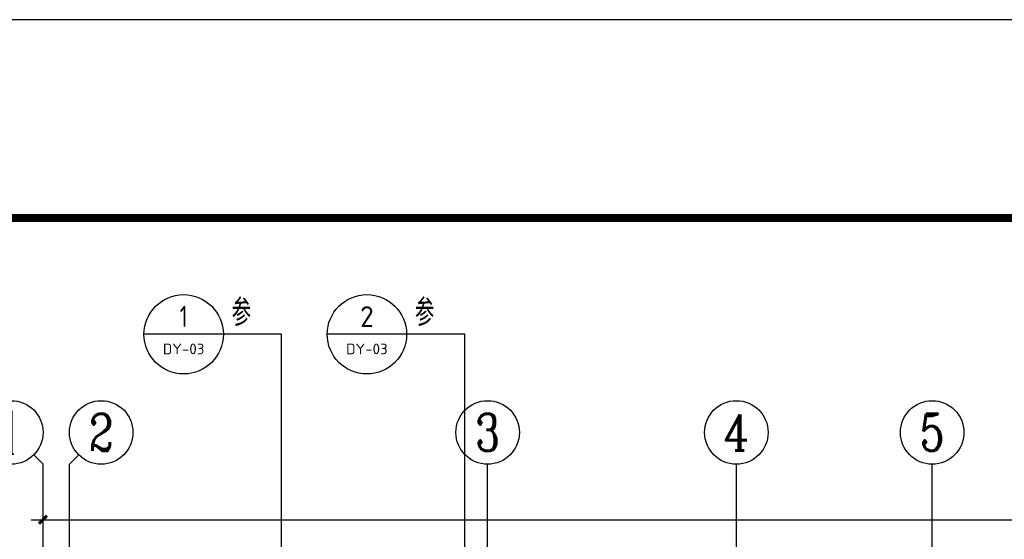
# Model space of a CAD drawing. Extents: x 1779708 to 7299578, y -1121471 to 88434.
# Tile 211 of 256: x 4322627 to 4341230, y -916263 to -906442. Entities that reach past the tile are written whole.
import ezdxf
from ezdxf.enums import TextEntityAlignment as Align

# ---------------------------------------------------------------- set-up
doc = ezdxf.new("R2010")
doc.units = 0
doc.header["$LTSCALE"] = 1000
doc.header["$MEASUREMENT"] = 0
doc.layers.get('0').update_dxf_attribs({"linetype": 'CONTINUOUS'})
doc.layers.get('Defpoints').update_dxf_attribs({"linetype": 'CONTINUOUS'})
for name, color, linetype in [('AXIS', 3, 'CONTINUOUS'), ('AXIS_TEXT', 7, 'CONTINUOUS'), ('DIM_IDEN', 3, 'CONTINUOUS'), ('PUB_TEXT', 7, 'CONTINUOUS'), ('PUB_TITLE', 4, 'CONTINUOUS'), ('修改', 6, 'CONTINUOUS'), ('室外构件', 4, 'CONTINUOUS')]:
    doc.layers.add(name, color=color, linetype=linetype)
doc.styles.add('_TCH_AXIS', font='COMPLEX', dxfattribs={"bigfont": 'GBCBIG'})
doc.styles.add('_TCH_DIM_T3', font='SIMPLEX.shx', dxfattribs={"width": 0.494118, "bigfont": 'GBCBIG.shx'})
doc.styles.add('_TCH_LABEL', font='COMPLEX', dxfattribs={"bigfont": 'GBCBIG'})
doc.styles.add('COMPLEX', font='COMPLEX')
doc.styles.get("Standard").update_dxf_attribs({"font": 'GBENOR', "bigfont": 'GBCBIG'})
doc.dimstyles.new('_TCH_ARCH&&150', dxfattribs={"dimtxt": 446.25, "dimasz": 150, "dimexe": 375, "dimexo": 450, "dimgap": 189.375, "dimtad": 1, "dimdec": 0, "dimzin": 0, "dimdsep": 46, "dimtxsty": '_TCH_DIM_T3', "dimblk": 'ARCHTICK', "dimcen": 0.09, "dimdle": 225, "dimclrt": 7, "dimazin": 2, "dimtfac": 1, "dimtdec": 0, "dimtix": 1, "dimtmove": 2, "dimatfit": 3, "dimfxl": 250, "dimtolj": 1, "dimtzin": 0, "dimarcsym": 0})

# ---------------------------------------------------------------- blocks, each defined once
blk = doc.blocks.new('_AXISO')
blk.add_circle((0, 0), 0.5)
at = {"layer": 'AXIS_TEXT', "style": 'COMPLEX', "width": 1.041667}
blk.add_attdef('A', text='', height=0.56, dxfattribs=at).set_placement((-0.25, -0.28), (0.25, -0.28), align=Align.FIT)
blk = doc.blocks.new('_ArchTick')
at = {"color": 0, "linetype": 'ByBlock', "const_width": 0.4}
blk.add_lwpolyline([(-0.5, -0.5), (0.5, 0.5)], dxfattribs=at)
blk = doc.blocks.new('*D6806')
at = {"layer": 'AXIS', "color": 0, "lineweight": -2, "transparency": 16777216}
for p, q in [((9200, 149650), (9200, 154525)), ((84800, 149650), (84800, 154525)), ((8975, 154150), (85025, 154150))]:
    blk.add_line(p, q, dxfattribs=at)
at = {"layer": 'Defpoints', "color": 0, "transparency": 16777216}
for p in [(84800, 154150), (9200, 149200), (84800, 149200)]:
    blk.add_point(p, dxfattribs=at)
at = {"layer": 'AXIS', "color": 0, "lineweight": -2, "transparency": 16777216, "xscale": 150, "yscale": 150, "zscale": 150, "rotation": 180}
blk.add_blockref('_ArchTick', (9200, 154150), dxfattribs=at)
at = {"layer": 'AXIS', "color": 0, "lineweight": -2, "transparency": 16777216, "xscale": 150, "yscale": 150, "zscale": 150}
blk.add_blockref('_ArchTick', (84800, 154150), dxfattribs=at)
at = {"layer": 'AXIS', "color": 7, "transparency": 16777216, "insert": (47000, 154563), "char_height": 446.2, "attachment_point": 5, "style": '_TCH_DIM_T3'}
blk.add_mtext('\\A1;75600', dxfattribs=at)
blk = doc.blocks.new('A$C36B43F05')
at = {"layer": 'PUB_TITLE'}
blk.add_lwpolyline([(0, 0), (126150, 0), (126150, 178350), (0, 178350)], close=True, dxfattribs=at)
at = {"layer": 'PUB_TITLE', "const_width": 150}
blk.add_lwpolyline([(1500, 1500), (124650, 1500), (124650, 174600), (1500, 174600)], close=True, dxfattribs=at)
blk = doc.blocks.new('A$C159220C3')
at = {"layer": 'AXIS'}
for p, q in [((9024.3, 155375.7), (9200, 155200)), ((9875.7, 155375.7), (9700, 155200)), ((9200, 149200), (9200, 155200)), ((9700, 149200), (9700, 155200)), ((17600, 149200), (17600, 155200)), ((22300, 149200), (22300, 155200)), ((26000, 149200), (26000, 155200))]:
    blk.add_line(p, q, dxfattribs=at)
ref = blk.add_blockref('_AXISO', (8600, 155800), dxfattribs=dict(at, xscale=1200, yscale=1200, zscale=1200))
ref.add_attrib('A', '1', dxfattribs={"layer": 'AXIS_TEXT', "height": 817.2, "style": '_TCH_AXIS', "width": 0.555556}).set_placement((8502.7, 155391.4), (8697.3, 155391.4), align=Align.FIT)
ref = blk.add_blockref('_AXISO', (10300, 155800), dxfattribs=dict(at, xscale=1200, yscale=1200, zscale=1200))
ref.add_attrib('A', '2', dxfattribs={"layer": 'AXIS_TEXT', "height": 698.9, "style": '_TCH_AXIS'}).set_placement((10067, 155450.5), (10533, 155450.5), align=Align.FIT)
ref = blk.add_blockref('_AXISO', (17600, 155800), dxfattribs=dict(at, xscale=1200, yscale=1200, zscale=1200))
ref.add_attrib('A', '3', dxfattribs={"layer": 'AXIS_TEXT', "height": 698.9, "style": '_TCH_AXIS'}).set_placement((17367, 155450.5), (17833, 155450.5), align=Align.FIT)
ref = blk.add_blockref('_AXISO', (22300, 155800), dxfattribs=dict(at, xscale=1200, yscale=1200, zscale=1200))
ref.add_attrib('A', '4', dxfattribs={"layer": 'AXIS_TEXT', "height": 683.5, "style": '_TCH_AXIS', "width": 0.9375}).set_placement((22055.9, 155458.2), (22544.1, 155458.2), align=Align.FIT)
ref = blk.add_blockref('_AXISO', (26000, 155800), dxfattribs=dict(at, xscale=1200, yscale=1200, zscale=1200))
ref.add_attrib('A', '5', dxfattribs={"layer": 'AXIS_TEXT', "height": 698.9, "style": '_TCH_AXIS'}).set_placement((25767, 155450.5), (26233, 155450.5), align=Align.FIT)
dim = blk.add_aligned_dim(p1=(9200, 149200), p2=(84800, 149200), distance=4950, dimstyle='_TCH_ARCH&&150', dxfattribs=at)
dim.commit()
dim.dimension.update_dxf_attribs({"geometry": '*D6806', "text_midpoint": (47000, 154562.5)})

msp = doc.modelspace()

# ---------------------------------------------------------------- linework, layer by layer
at = {"layer": 'DIM_IDEN'}
for p, q in [((4326474.4, -912388.6), (4324974.4, -912388.6)), ((4327572, -912388.6), (4326474.4, -912388.6)), ((4327572, -923198.5), (4327572, -912388.6)), ((4329936.9, -912388.6), (4328436.9, -912388.6)), ((4331034.5, -912388.6), (4329936.9, -912388.6)), ((4331034.5, -923198.5), (4331034.5, -912388.6))]:
    msp.add_line(p, q, dxfattribs=at)
for centre in [(4325724.4, -912388.6), (4329186.9, -912388.6)]:
    msp.add_circle(centre, 750, dxfattribs=at)

# ---------------------------------------------------------------- block references
at = {"layer": '修改'}
msp.add_blockref('A$C36B43F05', (4300234.8, -1084792.1), dxfattribs=at)
at = {"layer": '室外构件'}
msp.add_blockref('A$C159220C3', (4313867.1, -1070043.3), dxfattribs=at)

# ---------------------------------------------------------------- texts
at = {"layer": 'PUB_TEXT', "color": 7, "style": '_TCH_LABEL'}
for p in [(4326631.9, -912231.1), (4330094.4, -912231.1)]:
    msp.add_text('参', height=506.4, dxfattribs=at).set_placement(p)
at = {"layer": 'PUB_TEXT', "color": 7}
for s, height, width, p, p2 in [('1', 403.5, 0.995924, (4325650.4, -912251.5), (4325798.4, -912251.5)), ('2', 391.9, 0.995924, (4329057.6, -912249.8), (4329316.1, -912249.8)), ('DY-03', 201.97, 1.022865, (4325333, -912765.7), (4326115.7, -912765.7)), ('DY-03', 201.97, 1.022865, (4328795.5, -912765.7), (4329578.2, -912765.7))]:
    msp.add_text(s, height=height, dxfattribs=dict(at, width=width)).set_placement(p, p2, align=Align.FIT)

doc.saveas('drawing.dxf')
